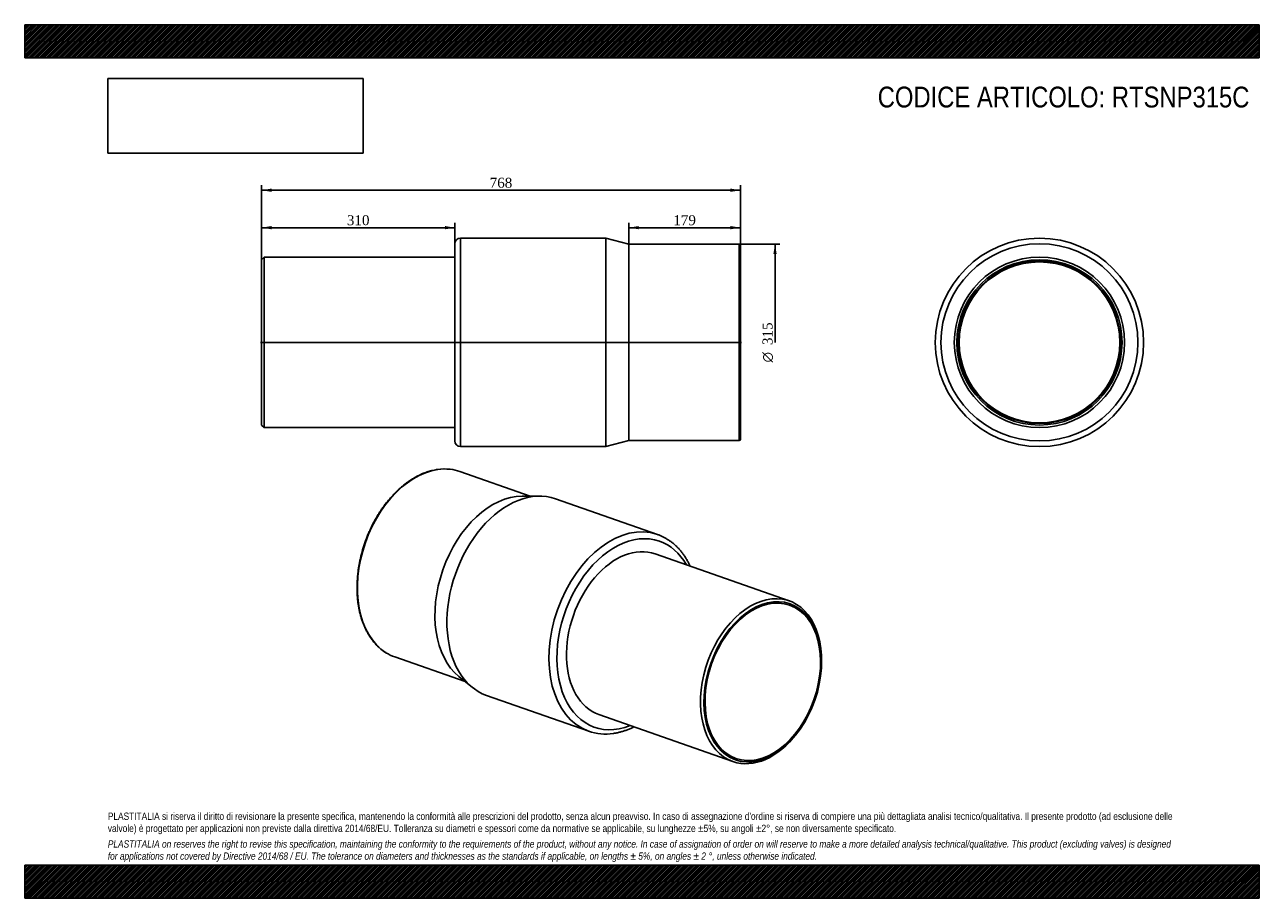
# Model space of a CAD drawing. Header units: millimetres. Extents: x 0 to 1980, y 0 to 1400.
import ezdxf
from ezdxf.enums import TextEntityAlignment as Align
from ezdxf.lldxf.tags import DXFTag

# ---------------------------------------------------------------- set-up
doc = ezdxf.new("R2010")
doc.units = ezdxf.units.MM
doc.header["$LTSCALE"] = 6.666667
for name, color, linetype in [('Default', 7, 'Continuous'), ('DV2_Default', 7, 'Continuous'), ('PARTE_PE_', 7, 'Continuous'), ('PARTEA_ACCIAIO', 7, 'Continuous')]:
    doc.layers.add(name, color=color, linetype=linetype)
doc.styles.add('SEACAD_Solid_Edge_ANSI1_Symbols', font='semeca1.ttf')
doc.styles.add('SEACAD_Times_New_Roman', font='times.ttf')
tags = doc.linetypes.add('CENTER2', pattern=[28.575, 19.05, -3.175, 3.175, -3.175]).pattern_tags.tags
tags[10:11] = [DXFTag(74, 4), DXFTag(75, 0), DXFTag(340, '0'), DXFTag(46, 0.0), DXFTag(50, 0.0), DXFTag(44, 0.0), DXFTag(45, 0.0)]
tags[8:9] = [DXFTag(74, 4), DXFTag(75, 0), DXFTag(340, '0'), DXFTag(46, 0.0), DXFTag(50, 0.0), DXFTag(44, 0.0), DXFTag(45, 0.0)]
tags[6:7] = [DXFTag(74, 4), DXFTag(75, 0), DXFTag(340, '0'), DXFTag(46, 0.0), DXFTag(50, 0.0), DXFTag(44, 0.0), DXFTag(45, 0.0)]
tags[4:5] = [DXFTag(74, 4), DXFTag(75, 0), DXFTag(340, '0'), DXFTag(46, 0.0), DXFTag(50, 0.0), DXFTag(44, 0.0), DXFTag(45, 0.0)]
doc.dimstyles.new('ANSImm', dxfattribs={"dimtxt": 16, "dimasz": 16, "dimexe": 8, "dimexo": 0, "dimgap": 4, "dimtad": 1, "dimdec": 1, "dimdsep": 46, "dimtxsty": 'SEACAD_Times_New_Roman', "dimblk1": '_SE_FILLED', "dimblk2": '_SE_FILLED', "dimsah": 1, "dimcen": 8, "dimazin": 0, "dimtfac": 0.85, "dimtdec": 3, "dimtofl": 0, "dimtmove": 0, "dimatfit": 3, "dimfxl": 1, "dimarcsym": 0})
picture_1 = doc.add_image_def('image1.jpg', size_in_pixel=(4302, 1260))

# ---------------------------------------------------------------- blocks, each defined once
blk = doc.blocks.new('SE')
at = {"layer": 'PARTE_PE_', "color": 7, "linetype": 'Continuous'}
for p, q in [((810.5, 644.5), (697.8, 684)), ((825.5, 644.6), (797.8, 644.5)), ((1014.9, 583), (851.2, 640.3)), ((593.6, 386.7), (706.4, 347.2)), ((696.5, 355.2), (718, 337.8)), ((740.8, 325.1), (904.5, 267.8))]:
    blk.add_line(p, q, dxfattribs=at)
for centre, radius, start, end in [((673.1, 611.4), 76.6, 83.232, 98.4354), ((931.7, 346.3), 83.1, 250.7022, 278.6441)]:
    blk.add_arc(centre, radius, start, end, dxfattribs=at)
for centre, major_axis, start_param, end_param in [((645.7, 535.4), (52.1, 148.6), 0.149425, 2.992595), ((645.7, 535.4), (52.1, 148.6), 0, 0.149425), ((796, 482.7), (55.2, 157.6), 0, 3.141593), ((770, 491.8), (52.1, 148.6), 0.232544, 2.909049), ((959.7, 425.4), (-55.2, -157.6), 3.14239, 6.281222), ((966, 423.2), (52.2, 149.1), 0, 3.669379), ((966, 423.2), (45.1, 128.8), 0, 3.141593), ((966, 423.2), (52.2, 149.1), 5.755399, 6.283185), ((645.7, 535.4), (52.1, 148.6), 2.992595, 3.141593), ((959.7, 425.4), (-55.2, -157.6), 6.281222, 6.283185)]:
    blk.add_ellipse(centre, major_axis=major_axis, ratio=0.667959, start_param=start_param, end_param=end_param, dxfattribs=at)
for points, knots in [([(661.9, 687.3), (660.9, 687.1), (658.6, 686.7), (654.3, 685.9), (649.3, 684.6), (644.3, 683), (639.4, 681.1), (634.4, 678.9), (629.4, 676.5), (624.5, 673.7), (619.7, 670.8), (614.8, 667.5), (610.1, 664), (605.4, 660.2), (600.8, 656.2), (596.3, 651.9), (591.8, 647.5), (587.5, 642.8), (583.3, 637.9), (579.2, 632.8), (575.3, 627.5), (571.5, 622), (567.8, 616.3), (564.3, 610.5), (560.9, 604.6), (557.7, 598.5), (554.7, 592.3), (551.9, 586), (549.2, 579.6), (546.7, 573.1), (544.4, 566.5), (542.4, 559.9), (540.5, 553.2), (538.8, 546.5), (537.3, 539.8), (536.1, 533), (535, 526.3), (534.2, 519.6), (533.6, 512.9), (533.2, 506.2), (533, 499.6), (533, 493.1), (533.3, 486.7), (533.8, 480.3), (534.5, 474.1), (535.4, 468), (536.5, 462), (537.9, 456.1), (539.4, 450.4), (541.2, 444.9), (543.2, 439.5), (545.3, 434.4), (547.7, 429.4), (550.3, 424.6), (553, 420.1), (556, 415.8), (559.1, 411.7), (562.3, 407.8), (565.8, 404.2), (569.4, 400.9), (573.1, 397.8), (576.5, 395.4), (578.4, 394.2), (579.3, 393.7)], [0, 0, 0, 0, 0.008809, 0.025397, 0.041995, 0.058604, 0.075224, 0.091853, 0.108491, 0.125134, 0.141783, 0.158435, 0.175091, 0.191749, 0.208408, 0.225067, 0.241727, 0.258386, 0.275045, 0.291702, 0.30836, 0.325016, 0.341671, 0.358325, 0.374979, 0.391632, 0.408284, 0.424936, 0.441588, 0.458239, 0.474891, 0.491542, 0.508194, 0.524846, 0.541498, 0.558152, 0.574806, 0.591461, 0.608117, 0.624774, 0.641432, 0.658092, 0.674753, 0.691414, 0.708077, 0.724741, 0.741406, 0.758071, 0.774735, 0.791398, 0.808059, 0.824718, 0.841372, 0.858022, 0.874664, 0.891299, 0.907924, 0.924538, 0.94114, 0.957728, 0.974303, 0.990865, 1, 1, 1, 1]), ([(1067.3, 532.4), (1066.6, 533.8), (1065.1, 536.9), (1062.5, 541.6), (1059.6, 546.4), (1056.5, 551), (1053.2, 555.3), (1049.8, 559.4), (1046.1, 563.2), (1042.4, 566.8), (1038.4, 570.1), (1034.3, 573.1), (1030.1, 575.8), (1025.8, 578.3), (1021.3, 580.5), (1017.6, 582.1), (1015.5, 582.8), (1014.7, 583)], [0.7835155, 0.7835155, 0.7835155, 0.7835155, 0.7960058, 0.8114369, 0.8268422, 0.8422167, 0.8575555, 0.8728544, 0.8881099, 0.9033197, 0.9184832, 0.9336011, 0.9486765, 0.9637141, 0.9787203, 0.9937032, 1, 1, 1, 1]), ([(944.2, 264.2), (945.2, 264.3), (947.7, 264.7), (952.3, 265.6), (957.5, 267), (962.7, 268.6), (968, 270.6), (972.7, 272.6), (975.7, 274), (977, 274.7)], [0, 0, 0, 0, 0.00832783, 0.02353289, 0.03876621, 0.05404136, 0.06935522, 0.08470388, 0.09603863, 0.09603863, 0.09603863, 0.09603863])]:
    blk.add_open_spline(points, degree=3, knots=knots, dxfattribs=at)
at = {"layer": 'PARTEA_ACCIAIO', "color": 7, "linetype": 'Continuous'}
for p, q in [((1226, 476.7), (1011.1, 552)), ((1278, 375.8), (1278, 377.7)), ((920.9, 294.4), (1135.8, 219.1)), ((1238.2, 264.1), (1239.4, 265.5))]:
    blk.add_line(p, q, dxfattribs=at)
for start_param, end_param in [(2.027398, 6.283185), (0, 1.114195)]:
    blk.add_ellipse((1180.9, 347.9), major_axis=(-45.1, -128.8), ratio=0.667959, start_param=start_param, end_param=end_param, dxfattribs=at)
for major_axis in [(43.8, 125.1), (-43, -122.8)]:
    blk.add_ellipse((1183.7, 346.9), major_axis=major_axis, ratio=0.667959, dxfattribs=at)
blk = doc.blocks.new('SE1')
at = {"layer": 'DV2_Default', "color": 7, "linetype": 'CENTER2'}
blk.add_line((378.1, 890.9), (1149.6, 890.9), dxfattribs=at)
at = {"layer": 'PARTE_PE_', "color": 7, "linetype": 'Continuous'}
for p, q in [((698.9, 1057.9), (698.9, 723.9)), ((931.9, 1057.9), (698.9, 1057.9)), ((931.9, 723.9), (931.9, 1057.9)), ((968.9, 1048.4), (931.9, 1057.9)), ((689.9, 732.9), (689.9, 1048.9)), ((968.9, 733.4), (968.9, 1048.4)), ((1145.9, 1048.4), (968.9, 1048.4)), ((1145.9, 733.4), (1145.9, 1048.4)), ((1147.9, 1046.4), (1147.9, 735.4)), ((931.9, 723.9), (968.9, 733.4)), ((968.9, 733.4), (1145.9, 733.4)), ((698.9, 723.9), (931.9, 723.9))]:
    blk.add_line(p, q, dxfattribs=at)
for centre, radius, start, end in [((698.9, 1048.9), 9, 90, 180), ((1145.9, 1046.4), 2, 0, 90), ((698.9, 732.9), 9, 180, 270), ((1145.9, 735.4), 2, 270, 0)]:
    blk.add_arc(centre, radius, start, end, dxfattribs=at)
at = {"layer": 'PARTEA_ACCIAIO', "color": 7, "linetype": 'Continuous'}
for p, q in [((383.9, 1027.4), (379.9, 1023.4)), ((379.9, 758.4), (379.9, 1023.4)), ((383.9, 1027.4), (383.9, 754.4)), ((689.9, 1027.4), (383.9, 1027.4)), ((379.9, 758.4), (383.9, 754.4)), ((383.9, 754.4), (689.9, 754.4))]:
    blk.add_line(p, q, dxfattribs=at)
blk = doc.blocks.new('SE2')
at = {"layer": 'PARTE_PE_', "color": 7, "linetype": 'Continuous'}
for radius in [167, 158, 128.9]:
    blk.add_circle((1627.4, 890.9), radius, dxfattribs=at)
at = {"layer": 'PARTEA_ACCIAIO', "color": 7, "linetype": 'Continuous'}
for radius in [136.5, 132.5, 130.2]:
    blk.add_circle((1627.4, 890.9), radius, dxfattribs=at)
blk = doc.blocks.new('DMBLK1')
at = {"layer": 'Default', "linetype": 'Continuous'}
for points in [[(395.9, 1077.4), (379.9, 1074.7), (395.9, 1072.1)], [(673.9, 1077.4), (673.9, 1072.1), (689.9, 1074.7)]]:
    blk.add_hatch(color=7, dxfattribs=at).paths.add_polyline_path(points)
at = {"layer": 'Default', "color": 7, "linetype": 'Continuous'}
for p, q in [((379.9, 1023.4), (379.9, 1082.7)), ((689.9, 1074.7), (379.9, 1074.7)), ((689.9, 1048.9), (689.9, 1082.7))]:
    blk.add_line(p, q, dxfattribs=at)
at = {"layer": 'Default', "color": 7, "linetype": 'Continuous', "style": 'SEACAD_Times_New_Roman'}
blk.add_text('310', height=16, dxfattribs=at).set_placement((516.7, 1094.7), align=Align.TOP_LEFT)
blk = doc.blocks.new('_SE_FILLED')
at = {"color": 0}
blk.add_line((0, 0), (-1, 0), dxfattribs=at)
blk.add_solid([(0, 0), (-1, -0.1665), (-1, 0.1665), (0, 0)], dxfattribs=at)
blk = doc.blocks.new('DMBLK2')
at = {"layer": 'Default', "linetype": 'Continuous'}
for points in [[(984.9, 1077.4), (968.9, 1074.7), (984.9, 1072.1)], [(1131.9, 1077.4), (1131.9, 1072.1), (1147.9, 1074.7)]]:
    blk.add_hatch(color=7, dxfattribs=at).paths.add_polyline_path(points)
at = {"layer": 'Default', "color": 7, "linetype": 'Continuous'}
for p, q in [((968.9, 1048.4), (968.9, 1082.7)), ((968.9, 1074.7), (1147.9, 1074.7)), ((1147.9, 890.9), (1147.9, 1082.7))]:
    blk.add_line(p, q, dxfattribs=at)
at = {"layer": 'Default', "color": 7, "linetype": 'Continuous', "style": 'SEACAD_Times_New_Roman'}
blk.add_text('179', height=16, dxfattribs=at).set_placement((1040.2, 1094.7), align=Align.TOP_LEFT)
blk = doc.blocks.new('DMBLK3')
at = {"layer": 'Default', "linetype": 'Continuous'}
for points in [[(395.9, 1137.4), (379.9, 1134.7), (395.9, 1132.1)], [(1131.9, 1137.4), (1131.9, 1132.1), (1147.9, 1134.7)]]:
    blk.add_hatch(color=7, dxfattribs=at).paths.add_polyline_path(points)
at = {"layer": 'Default', "color": 7, "linetype": 'Continuous'}
for p, q in [((379.9, 890.9), (379.9, 1142.7)), ((379.9, 1134.7), (1147.9, 1134.7)), ((1147.9, 890.9), (1147.9, 1142.7))]:
    blk.add_line(p, q, dxfattribs=at)
at = {"layer": 'Default', "color": 7, "linetype": 'Continuous', "style": 'SEACAD_Times_New_Roman'}
blk.add_text('768', height=16, dxfattribs=at).set_placement((745.7, 1154.7), align=Align.TOP_LEFT)
blk = doc.blocks.new('GDimGGroup')
at = {"layer": 'Default', "linetype": 'Continuous'}
blk.add_hatch(color=7, dxfattribs=at).paths.add_polyline_path([(1206, 1032.4), (1203.3, 1048.4), (1200.7, 1032.4)])
at = {"layer": 'Default', "color": 7, "linetype": 'Continuous'}
for p, q in [((1145.9, 1048.4), (1211.3, 1048.4)), ((1203.3, 1048.4), (1203.3, 890.9))]:
    blk.add_line(p, q, dxfattribs=at)
for s, style, p in [('315', 'SEACAD_Times_New_Roman', (1183.3, 886.6)), ('O', 'SEACAD_Solid_Edge_ANSI1_Symbols', (1183.3, 858.8))]:
    blk.add_text(s, height=16, rotation=90, dxfattribs=dict(at, style=style)).set_placement(p, align=Align.TOP_LEFT)

msp = doc.modelspace()

# ---------------------------------------------------------------- hatches: boundary and pattern name
at = {"layer": 'Default', "linetype": 'Continuous'}
h = msp.add_hatch(dxfattribs=at)
h.set_pattern_fill('LINE', scale=0.629921, angle=45, style=0)
h.paths.add_polyline_path([(1980, 1346.667), (1980, 1400), (0, 1400), (0, 1346.667)])
for points in [[(1980, 1346.667), (1980, 1400), (0, 1400), (0, 1346.667)], [(1980, 0), (1980, 53.333), (0, 53.333), (0, 0)]]:
    msp.add_hatch(color=7, dxfattribs=at).paths.add_polyline_path(points)
h = msp.add_hatch(dxfattribs=at)
h.set_pattern_fill('LINE', scale=0.629921, angle=45, style=0)
h.paths.add_polyline_path([(1980, 0), (1980, 53.333), (0, 53.333), (0, 0)])

# ---------------------------------------------------------------- linework, layer by layer
at = {"layer": 'Default', "color": 7, "linetype": 'Continuous'}
for p, q in [((0, 1400), (1980, 1400)), ((0, 1346.667), (0, 1400)), ((1980, 1400), (1980, 1346.667)), ((1980, 1346.667), (0, 1346.667)), ((0, 53.333), (1980, 53.333)), ((0, 0), (0, 53.333)), ((1980, 53.333), (1980, 0)), ((1980, 0), (0, 0))]:
    msp.add_line(p, q, dxfattribs=at)

# ---------------------------------------------------------------- block references
at = {"layer": 'Default'}
for name in ['SE1', 'SE2', 'GDimGGroup', 'SE']:
    msp.add_blockref(name, (0, 0), dxfattribs=at)

# ---------------------------------------------------------------- texts
at = {"layer": 'Default', "attachment_point": 1}
for s, insert, char_height, width in [('{\\fArial Narrow|b0||i0||c0|p34;\\C7;\\H33.33333333;\\W1.;CODICE ARTICOLO: RTSNP315C}', (1368.036, 1300.744), 33.33333, 610.75006), ("{\\fArial Narrow|b0||i0||c0|p34;\\C7;\\H11.66666667;\\W1.;PLASTITALIA si riserva il diritto di revisionare la presente specifica, mantenendo la conformità alle prescrizioni del prodotto, senza alcun preavviso. In caso di assegnazione d'ordine si riserva di compiere una più dettagliata analisi tecnico/qualitativa. Il presente prodotto (ad esclusione delle \\P}{\\fArial Narrow|b0||i0||c0|p34;\\C7;\\H11.66666667;\\W1.;valvole) è progettato per applicazioni non previste dalla direttiva 2014/68/EU. Tolleranza su diametri e spessori come da normative se applicabile, su lunghezze ±5%, su angoli ±2°, se non diversamente specificato.\\P}{\\fArial Narrow|b0||i0||c0|p34;\\C7;\\H3.333333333;\\W1.;   \\P}{\\fArial Narrow|b0||i1||c0|p34;\\C7;\\H11.66666667;\\W1.;PLASTITALIA on reserves the right to revise this specification, maintaining the conformity to the requirements of the product, without any notice. In case of assignation of order on will reserve to make a more detailed analysis technical/qualitative. This product (excluding valves) is designed \\P}{\\fArial Narrow|b0||i1||c0|p34;\\C7;\\H11.66666667;\\W1.;for applications not covered by Directive 2014/68 / EU. The tolerance on diameters and thicknesses as the standards if applicable, on lengths ± 5%, on angles ± 2 °, unless otherwise indicated.\\P}", (133.333, 137.349), 11.666667, 1713.33333)]:
    msp.add_mtext(s, dxfattribs=dict(at, insert=insert, char_height=char_height, width=width))

# ---------------------------------------------------------------- dimensions: what is measured, and where the dimension line sits
at = {"layer": 'Default', "color": 7, "linetype": 'Continuous'}
dim = msp.add_linear_dim(base=(379.858, 1134.736), p1=(379.858, 890.877), p2=(1147.858, 890.877), angle=0, text='\\A1;<>', dimstyle='ANSImm', override={"dimdec": 0}, dxfattribs=at)
dim.commit()
dim.dimension.update_dxf_attribs({"geometry": 'DMBLK3', "text_midpoint": (763.858, 1134.736), "dimtype": 161})
dim = msp.add_linear_dim(base=(379.858, 1074.736), p1=(689.858, 1048.877), p2=(379.858, 1023.377), text='\\A1;<>', dimstyle='ANSImm', dxfattribs=at)
dim.commit()
dim.dimension.update_dxf_attribs({"geometry": 'DMBLK1', "text_midpoint": (534.858, 1074.736), "dimtype": 160})
dim = msp.add_linear_dim(base=(1147.858, 1074.736), p1=(968.858, 1048.377), p2=(1147.858, 890.877), text='\\A1;<>', dimstyle='ANSImm', override={"dimdec": 2}, dxfattribs=at)
dim.commit()
dim.dimension.update_dxf_attribs({"geometry": 'DMBLK2', "text_midpoint": (1058.358, 1074.736), "dimtype": 160})

# ---------------------------------------------------------------- pictures from other files: only their frames are drawn
image = msp.add_image(picture_1, insert=(133.333, 1194.021), size_in_units=(409.714, 120))
image.dxf.flags = 7

doc.saveas('drawing.dxf')
